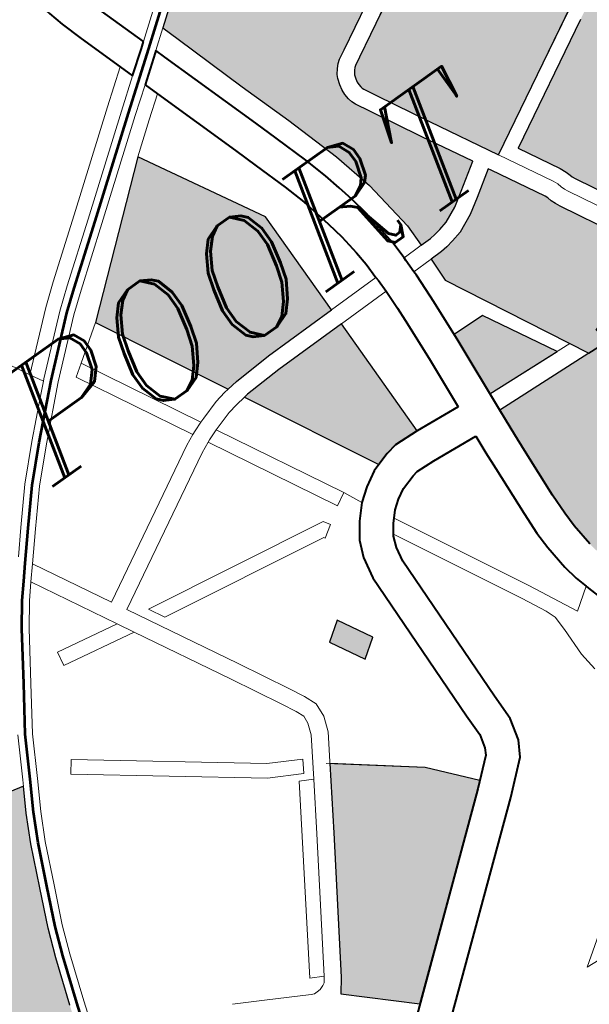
# Model space of a CAD drawing. Header units: metres. Extents: x 148316 to 148653, y 486436 to 486744.
# Tile 57 of 110: x 148543.84 to 148546.18, y 486708.91 to 486712.96. Entities that reach past the tile are written whole.
import ezdxf

# ---------------------------------------------------------------- set-up
doc = ezdxf.new("R2010")
doc.units = ezdxf.units.M
doc.header["$MEASUREMENT"] = 0
for name, color, linetype, lineweight in [('WVB-pen-brm-dik 018', 6, 'Continuous', 13), ('WVB-pen-brm-dik 050', 6, 'Continuous', 53), ('WVB-pen-dik 035', 1, 'Continuous', 40), ('WVB-raster-20%', 254, 'Continuous', 30), ('WVB-raster-60%', 253, 'Continuous', 30), ('WVB-tekst-dik 035', 1, 'Continuous', 40)]:
    doc.layers.add(name, color=color, linetype=linetype, lineweight=lineweight)
doc.styles.add('1 200   cursief   0.18', font='ITALICS.shx', dxfattribs={"height": 0.36})

# ---------------------------------------------------------------- blocks, each defined once
blk = doc.blocks.new('INZET')
at = {"layer": 'WVB-raster-20%', "extrusion": (0, 0, -1)}
for points in [[(0.123881, -0.090871), (0.123644, -0.090868), (0.123525, -0.090853), (0.123384, -0.090827), (0.123189, -0.090779), (0.122863, -0.090633), (0.12257, -0.090442), (0.122019, -0.090078), (0.122578, -0.08906), (0.123147, -0.088011), (0.1233, -0.087723), (0.123333, -0.087642), (0.123356, -0.087551), (0.123364, -0.087435), (0.123358, -0.087334), (0.123336, -0.087212), (0.123293, -0.087086), (0.123254, -0.087011), (0.123182, -0.086914), (0.123107, -0.086836), (0.123031, -0.086779), (0.122846, -0.086679), (0.121478, -0.085926), (0.12054, -0.085413), (0.119793, -0.085), (0.120095, -0.084355), (0.120217, -0.083981), (0.120268, -0.083831), (0.12074, -0.083203), (0.120803, -0.08298), (0.120787, -0.082601), (0.120704, -0.082367), (0.120538, -0.081994), (0.120401, -0.081632), (0.120483, -0.081367), (0.120859, -0.080854), (0.121009, -0.080655), (0.123171, -0.082285), (0.125618, -0.084153), (0.125499, -0.084525), (0.124994, -0.086079), (0.124612, -0.087203), (0.124247, -0.088377), (0.124036, -0.089256), (0.123881, -0.090379)], [(0.119798, -0.09289), (0.117177, -0.091454), (0.112537, -0.088929), (0.112563, -0.088883), (0.112637, -0.088739), (0.112689, -0.088616), (0.112745, -0.088451), (0.112809, -0.088251), (0.112836, -0.088109), (0.112868, -0.087923), (0.112873, -0.087799), (0.112882, -0.087623), (0.112875, -0.087424), (0.112861, -0.087199), (0.112827, -0.087001), (0.11281, -0.08691), (0.112776, -0.086766), (0.112742, -0.086659), (0.112689, -0.086478), (0.112596, -0.086203), (0.112166, -0.084888), (0.112116, -0.084751), (0.112075, -0.084638), (0.111804, -0.083896), (0.111589, -0.083243), (0.111436, -0.082764), (0.111296, -0.082374), (0.111276, -0.082289), (0.111332, -0.082282), (0.111486, -0.082257), (0.111683, -0.082208), (0.112271, -0.082007), (0.112691, -0.081864), (0.112694, -0.081862), (0.114337, -0.086697), (0.118527, -0.08899), (0.121101, -0.090399), (0.12064, -0.091241), (0.120584, -0.091371), (0.120556, -0.091471), (0.120536, -0.091523), (0.120509, -0.091586), (0.119916, -0.092678)]]:
    blk.add_hatch(color=256, dxfattribs=at).paths.add_polyline_path(points)
at = {"layer": 'WVB-raster-20%'}
for points in [[(-0.121509, -0.090279), (-0.12227, -0.088892), (-0.122839, -0.087845), (-0.122983, -0.087576), (-0.122999, -0.087534), (-0.123009, -0.087496), (-0.123013, -0.087432), (-0.12301, -0.087375), (-0.122996, -0.087301), (-0.12297, -0.087224), (-0.122956, -0.087197), (-0.122914, -0.08714), (-0.122875, -0.0871), (-0.122842, -0.087075), (-0.122678, -0.086986), (-0.121309, -0.086233), (-0.120371, -0.08572), (-0.119621, -0.085305), (-0.118835, -0.086227), (-0.118479, -0.086835), (-0.118257, -0.087321), (-0.117831, -0.088267)], [(-0.129755, -0.097132), (-0.130147, -0.09642), (-0.129756, -0.096146), (-0.129364, -0.096858)]]:
    blk.add_hatch(color=256, dxfattribs=at).paths.add_polyline_path(points)
at = {"layer": 'WVB-raster-20%', "ltscale": 0.5}
for points in [[(-0.122871, -0.09427), (-0.124501, -0.094176), (-0.124403, -0.092912), (-0.124393, -0.092757), (-0.123691, -0.092775)], [(-0.139164, -0.100529), (-0.139645, -0.100498), (-0.139818, -0.100492), (-0.139698, -0.099992), (-0.140218, -0.099894), (-0.140477, -0.099906), (-0.140843, -0.099923), (-0.140809, -0.100222), (-0.141133, -0.100252), (-0.141211, -0.100263), (-0.141247, -0.099965), (-0.141552, -0.100008), (-0.141864, -0.100055), (-0.142177, -0.100107), (-0.142803, -0.100213), (-0.144317, -0.097436), (-0.146092, -0.094208), (-0.145877, -0.094339), (-0.145492, -0.094534), (-0.145213, -0.09463), (-0.144897, -0.094689), (-0.144565, -0.09472), (-0.144295, -0.094711), (-0.143999, -0.094649), (-0.143688, -0.094582), (-0.14351, -0.094567), (-0.143317, -0.094575), (-0.143125, -0.094599), (-0.142961, -0.094634), (-0.142813, -0.094683), (-0.142671, -0.094756), (-0.142484, -0.094866), (-0.142324, -0.094978), (-0.141674, -0.095535), (-0.14143, -0.095722), (-0.141237, -0.095851), (-0.141078, -0.095923), (-0.140919, -0.095976), (-0.140753, -0.096005), (-0.140584, -0.09601), (-0.140381, -0.096006), (-0.140236, -0.095996), (-0.140061, -0.095962), (-0.139872, -0.09589), (-0.139679, -0.095783), (-0.139421, -0.0956), (-0.13911, -0.095384), (-0.138926, -0.09529), (-0.138711, -0.095209), (-0.138511, -0.095144), (-0.1383, -0.095092), (-0.138015, -0.09506), (-0.137731, -0.095052), (-0.137497, -0.095072), (-0.136989, -0.095188), (-0.137267, -0.095672), (-0.137554, -0.096242), (-0.137927, -0.09708), (-0.138269, -0.097857), (-0.138492, -0.098443), (-0.138823, -0.099402), (-0.139074, -0.100179)]]:
    blk.add_hatch(color=256, dxfattribs=at).paths.add_polyline_path(points)
at = {"layer": 'WVB-raster-20%', "ltscale": 0.5, "extrusion": (0, 0, -1)}
blk.add_hatch(color=256, dxfattribs=at).paths.add_polyline_path([(0.132945, -0.103556), (0.129416, -0.100647), (0.129282, -0.10053), (0.130039, -0.099664), (0.13159, -0.09846), (0.132347, -0.099666), (0.133946, -0.102172), (0.134147, -0.102444)])
at = {"layer": 'WVB-raster-60%'}
for points in [[(-0.128828, -0.090979), (-0.130261, -0.088283), (-0.127573, -0.08601), (-0.12615, -0.088541), (-0.126155, -0.090883), (-0.12776, -0.090902), (-0.1286, -0.090947)], [(-0.127203, -0.094037), (-0.128653, -0.091308), (-0.128566, -0.091296), (-0.127749, -0.091252), (-0.126155, -0.091233), (-0.126161, -0.093932), (-0.126692, -0.093907), (-0.126936, -0.09395)]]:
    blk.add_hatch(color=256, dxfattribs=at).paths.add_polyline_path(points)
at = {"layer": 'WVB-raster-60%', "ltscale": 0.5, "extrusion": (0, 0, -1)}
blk.add_hatch(color=256, dxfattribs=at).paths.add_polyline_path([(0.122486, -0.100404), (0.12159, -0.099864), (0.119378, -0.098525), (0.116693, -0.096928), (0.114935, -0.095906), (0.113636, -0.095155), (0.111993, -0.094198), (0.111888, -0.093906), (0.111805, -0.093718), (0.111693, -0.093564), (0.111597, -0.093477), (0.111501, -0.093412), (0.110411, -0.092801), (0.110411, -0.0928), (0.110511, -0.092623), (0.111091, -0.091562), (0.111139, -0.091474), (0.111211, -0.091342), (0.111768, -0.090313), (0.111825, -0.09021), (0.112221, -0.089497), (0.11676, -0.091968), (0.120722, -0.094137), (0.121543, -0.094595), (0.12184, -0.094705), (0.122361, -0.094679), (0.124532, -0.09457), (0.124549, -0.094792), (0.124578, -0.095161), (0.124598, -0.095535), (0.124659, -0.09662), (0.124675, -0.097068), (0.124664, -0.097394), (0.12462, -0.097877), (0.124573, -0.098135), (0.124509, -0.09837), (0.124394, -0.098747), (0.124082, -0.099222), (0.123815, -0.099538), (0.123373, -0.099941), (0.122851, -0.100274)])
at = {"layer": 'WVB-raster-60%', "extrusion": (0, 0, -1)}
blk.add_hatch(color=256, dxfattribs=at).paths.add_polyline_path([(0.12184, -0.094705), (0.121962, -0.094377), (0.121689, -0.094276), (0.120891, -0.09383), (0.120222, -0.093464), (0.120485, -0.092991), (0.121092, -0.091873), (0.121138, -0.091771), (0.121175, -0.091673), (0.121198, -0.091588), (0.121225, -0.091527), (0.121816, -0.090448), (0.12185, -0.090386), (0.122378, -0.090734), (0.122695, -0.090941), (0.123075, -0.091111), (0.12331, -0.091169), (0.123471, -0.091199), (0.12362, -0.091217), (0.123884, -0.091221), (0.123897, -0.091742), (0.122361, -0.094679)])
at = {"layer": 'WVB-pen-brm-dik 018'}
for p, q in [((-0.136292, -0.080479), (-0.131978, -0.088373)), ((-0.131978, -0.088373), (-0.136292, -0.080479)), ((-0.126107, -0.084149), (-0.123353, -0.082046)), ((-0.12726, -0.082886), (-0.127344, -0.082558)), ((-0.127111, -0.083356), (-0.12726, -0.082886)), ((-0.126445, -0.083139), (-0.126107, -0.084149)), ((-0.126797, -0.084293), (-0.127111, -0.083356)), ((-0.125618, -0.084153), (-0.126006, -0.084449)), ((-0.125499, -0.084525), (-0.125618, -0.084153)), ((-0.127486, -0.08481), (-0.126797, -0.084293)), ((-0.126797, -0.084293), (-0.127486, -0.08481)), ((-0.126696, -0.084593), (-0.126797, -0.084293)), ((-0.126006, -0.084449), (-0.125933, -0.084667)), ((-0.124994, -0.086079), (-0.125499, -0.084525)), ((-0.127305, -0.085049), (-0.126696, -0.084593)), ((-0.125933, -0.084667), (-0.1252, -0.086853)), ((-0.129332, -0.086223), (-0.127486, -0.08481)), ((-0.127486, -0.08481), (-0.129332, -0.086223)), ((-0.126596, -0.084892), (-0.127124, -0.085288)), ((-0.126495, -0.085192), (-0.126596, -0.084892)), ((-0.129151, -0.086462), (-0.127305, -0.085049)), ((-0.127124, -0.085288), (-0.128969, -0.0867)), ((-0.126495, -0.085192), (-0.126942, -0.085527)), ((-0.126942, -0.085527), (-0.126495, -0.085192)), ((-0.125864, -0.087073), (-0.126495, -0.085192)), ((-0.126942, -0.085527), (-0.127573, -0.08601)), ((-0.127573, -0.08601), (-0.126942, -0.085527)), ((-0.121478, -0.085926), (-0.122846, -0.086679)), ((-0.130261, -0.088283), (-0.127573, -0.08601)), ((-0.127573, -0.08601), (-0.12615, -0.088541)), ((-0.124612, -0.087203), (-0.124994, -0.086079)), ((-0.130482, -0.087093), (-0.129332, -0.086223)), ((-0.129332, -0.086223), (-0.130482, -0.087093)), ((-0.122678, -0.086986), (-0.121309, -0.086233)), ((-0.130298, -0.08733), (-0.129151, -0.086462)), ((-0.128969, -0.0867), (-0.130114, -0.087568)), ((-0.123031, -0.086779), (-0.123107, -0.086836)), ((-0.122846, -0.086679), (-0.123031, -0.086779)), ((-0.1252, -0.086853), (-0.125036, -0.087352)), ((-0.123254, -0.087011), (-0.123293, -0.087086)), ((-0.123182, -0.086914), (-0.123254, -0.087011)), ((-0.123107, -0.086836), (-0.123182, -0.086914)), ((-0.122842, -0.087075), (-0.122678, -0.086986)), ((-0.130912, -0.087434), (-0.130482, -0.087093)), ((-0.130482, -0.087093), (-0.130912, -0.087434)), ((-0.125701, -0.08757), (-0.125864, -0.087073)), ((-0.124247, -0.088377), (-0.124612, -0.087203)), ((-0.123336, -0.087212), (-0.123358, -0.087334)), ((-0.123293, -0.087086), (-0.123336, -0.087212)), ((-0.12297, -0.087224), (-0.122956, -0.087197)), ((-0.122956, -0.087197), (-0.122914, -0.08714)), ((-0.122914, -0.08714), (-0.122875, -0.0871)), ((-0.122875, -0.0871), (-0.122842, -0.087075)), ((-0.13072, -0.087664), (-0.130298, -0.08733)), ((-0.125036, -0.087352), (-0.124801, -0.088067)), ((-0.123358, -0.087334), (-0.123364, -0.087435)), ((-0.123013, -0.087432), (-0.12301, -0.087375)), ((-0.12301, -0.087375), (-0.122996, -0.087301)), ((-0.122996, -0.087301), (-0.12297, -0.087224)), ((-0.131978, -0.088373), (-0.130912, -0.087434)), ((-0.130912, -0.087434), (-0.131978, -0.088373)), ((-0.130114, -0.087568), (-0.130527, -0.087895)), ((-0.125471, -0.088273), (-0.125701, -0.08757)), ((-0.123364, -0.087435), (-0.123356, -0.087551)), ((-0.123356, -0.087551), (-0.123333, -0.087642)), ((-0.123009, -0.087496), (-0.123013, -0.087432)), ((-0.122999, -0.087534), (-0.123009, -0.087496)), ((-0.122983, -0.087576), (-0.122999, -0.087534)), ((-0.122839, -0.087845), (-0.122983, -0.087576)), ((-0.131795, -0.088611), (-0.13072, -0.087664)), ((-0.123333, -0.087642), (-0.1233, -0.087723)), ((-0.1233, -0.087723), (-0.123147, -0.088011)), ((-0.130527, -0.087895), (-0.131592, -0.088832)), ((-0.123147, -0.088011), (-0.122578, -0.08906)), ((-0.12227, -0.088892), (-0.122839, -0.087845)), ((-0.124801, -0.088067), (-0.124657, -0.088568)), ((-0.131828, -0.088643), (-0.131978, -0.088373)), ((-0.131978, -0.088373), (-0.131828, -0.088643)), ((-0.130261, -0.088283), (-0.130985, -0.088789)), ((-0.130985, -0.088789), (-0.130261, -0.088283)), ((-0.128828, -0.090979), (-0.130261, -0.088283)), ((-0.125335, -0.088744), (-0.125471, -0.088273)), ((-0.124036, -0.089256), (-0.124247, -0.088377)), ((-0.117831, -0.088267), (-0.121509, -0.090279)), ((-0.131828, -0.088643), (-0.131795, -0.088611)), ((-0.12615, -0.088541), (-0.126155, -0.090883)), ((-0.124657, -0.088568), (-0.124573, -0.088928)), ((-0.131592, -0.088832), (-0.132527, -0.089728)), ((-0.132054, -0.088859), (-0.131828, -0.088643)), ((-0.131233, -0.088962), (-0.130985, -0.088789)), ((-0.130985, -0.088789), (-0.131233, -0.088962)), ((-0.130985, -0.088789), (-0.129681, -0.091206)), ((-0.129681, -0.091206), (-0.130985, -0.088789)), ((-0.125256, -0.089085), (-0.125335, -0.088744)), ((-0.132738, -0.089514), (-0.132054, -0.088859)), ((-0.129962, -0.091318), (-0.131233, -0.088962)), ((-0.131233, -0.088962), (-0.129962, -0.091318)), ((-0.124573, -0.088928), (-0.124496, -0.08927)), ((-0.121509, -0.090279), (-0.12227, -0.088892)), ((-0.121101, -0.090399), (-0.118527, -0.08899)), ((-0.125182, -0.08941), (-0.125256, -0.089085)), ((-0.122578, -0.08906), (-0.122019, -0.090078)), ((-0.125115, -0.089783), (-0.125182, -0.08941)), ((-0.124496, -0.08927), (-0.124423, -0.089677)), ((-0.123881, -0.090379), (-0.124036, -0.089256)), ((-0.133367, -0.090148), (-0.132738, -0.089514)), ((-0.132527, -0.089728), (-0.133146, -0.090352)), ((-0.125059, -0.090228), (-0.125115, -0.089783)), ((-0.124423, -0.089677), (-0.124363, -0.090153)), ((-0.13395, -0.090825), (-0.133367, -0.090148)), ((-0.125032, -0.090533), (-0.125059, -0.090228)), ((-0.124363, -0.090153), (-0.124332, -0.090492)), ((-0.122019, -0.090078), (-0.12257, -0.090442)), ((-0.133146, -0.090352), (-0.133722, -0.09102)), ((-0.123881, -0.090871), (-0.123881, -0.090379)), ((-0.12257, -0.090442), (-0.122863, -0.090633)), ((-0.122378, -0.090734), (-0.12185, -0.090386)), ((-0.12185, -0.090386), (-0.121816, -0.090448)), ((-0.121816, -0.090448), (-0.121225, -0.091527)), ((-0.121509, -0.090279), (-0.12091, -0.091373)), ((-0.12091, -0.091373), (-0.121509, -0.090279)), ((-0.121509, -0.090279), (-0.121509, -0.090279)), ((-0.12064, -0.091241), (-0.121101, -0.090399)), ((-0.125023, -0.090869), (-0.125032, -0.090533)), ((-0.124332, -0.090492), (-0.124322, -0.090878)), ((-0.122863, -0.090633), (-0.123189, -0.090779)), ((-0.134342, -0.091288), (-0.13395, -0.090825)), ((-0.123525, -0.090853), (-0.123644, -0.090868)), ((-0.123384, -0.090827), (-0.123525, -0.090853)), ((-0.123189, -0.090779), (-0.123384, -0.090827)), ((-0.122695, -0.090941), (-0.122378, -0.090734)), ((-0.133722, -0.09102), (-0.134188, -0.09157)), ((-0.129585, -0.09117), (-0.129179, -0.091041)), ((-0.129179, -0.091041), (-0.129585, -0.09117)), ((-0.129179, -0.091041), (-0.128933, -0.090994)), ((-0.128933, -0.090994), (-0.129179, -0.091041)), ((-0.128933, -0.090994), (-0.128828, -0.090979)), ((-0.128828, -0.090979), (-0.128933, -0.090994)), ((-0.1286, -0.090947), (-0.128828, -0.090979)), ((-0.12776, -0.090902), (-0.1286, -0.090947)), ((-0.126155, -0.090883), (-0.12776, -0.090902)), ((-0.126155, -0.090883), (-0.125023, -0.090869)), ((-0.125023, -0.090869), (-0.126155, -0.090883)), ((-0.12502, -0.090952), (-0.125023, -0.090869)), ((-0.125018, -0.091219), (-0.12502, -0.090952)), ((-0.124322, -0.090878), (-0.123916, -0.090872)), ((-0.123916, -0.090872), (-0.124322, -0.090878)), ((-0.124322, -0.090878), (-0.12432, -0.090943)), ((-0.12432, -0.090943), (-0.12432, -0.091228)), ((-0.123916, -0.090872), (-0.123881, -0.090871)), ((-0.123881, -0.090871), (-0.123916, -0.090872)), ((-0.123644, -0.090868), (-0.123881, -0.090871)), ((-0.123075, -0.091111), (-0.122695, -0.090941)), ((-0.129881, -0.091281), (-0.129681, -0.091206)), ((-0.129681, -0.091206), (-0.129881, -0.091281)), ((-0.129681, -0.091206), (-0.129585, -0.09117)), ((-0.129585, -0.09117), (-0.129681, -0.091206)), ((-0.128566, -0.091296), (-0.127749, -0.091252)), ((-0.127749, -0.091252), (-0.126155, -0.091233)), ((-0.126155, -0.091233), (-0.126161, -0.093932)), ((-0.125018, -0.091219), (-0.126155, -0.091233)), ((-0.126155, -0.091233), (-0.125018, -0.091219)), ((-0.125032, -0.091642), (-0.125018, -0.091219)), ((-0.12391, -0.091222), (-0.12432, -0.091228)), ((-0.12432, -0.091228), (-0.12391, -0.091222)), ((-0.12432, -0.091228), (-0.12432, -0.091315)), ((-0.123884, -0.091221), (-0.12391, -0.091222)), ((-0.12391, -0.091222), (-0.123884, -0.091221)), ((-0.123897, -0.091742), (-0.123884, -0.091221)), ((-0.123884, -0.091221), (-0.12362, -0.091217)), ((-0.12362, -0.091217), (-0.123471, -0.091199)), ((-0.123471, -0.091199), (-0.12331, -0.091169)), ((-0.12331, -0.091169), (-0.123075, -0.091111)), ((-0.120584, -0.091371), (-0.12064, -0.091241)), ((-0.133323, -0.093154), (-0.130194, -0.091424)), ((-0.130194, -0.091424), (-0.133323, -0.093154)), ((-0.130194, -0.091424), (-0.129962, -0.091318)), ((-0.129962, -0.091318), (-0.130194, -0.091424)), ((-0.129962, -0.091318), (-0.129881, -0.091281)), ((-0.129881, -0.091281), (-0.129962, -0.091318)), ((-0.129092, -0.091381), (-0.129514, -0.091517)), ((-0.129514, -0.091517), (-0.129092, -0.091381)), ((-0.128875, -0.091339), (-0.129092, -0.091381)), ((-0.129092, -0.091381), (-0.128875, -0.091339)), ((-0.128653, -0.091308), (-0.128875, -0.091339)), ((-0.128875, -0.091339), (-0.128653, -0.091308)), ((-0.128653, -0.091308), (-0.128566, -0.091296)), ((-0.127203, -0.094037), (-0.128653, -0.091308)), ((-0.12432, -0.091315), (-0.124332, -0.091667)), ((-0.12091, -0.091373), (-0.120867, -0.091471)), ((-0.120867, -0.091471), (-0.12091, -0.091373)), ((-0.120556, -0.091471), (-0.120584, -0.091371)), ((-0.134188, -0.09157), (-0.134431, -0.091856)), ((-0.134188, -0.09157), (-0.133323, -0.093154)), ((-0.133323, -0.093154), (-0.134188, -0.09157)), ((-0.130026, -0.091731), (-0.129795, -0.091627)), ((-0.129795, -0.091627), (-0.130026, -0.091731)), ((-0.129744, -0.091604), (-0.129795, -0.091627)), ((-0.129795, -0.091627), (-0.129744, -0.091604)), ((-0.129795, -0.091627), (-0.128391, -0.094231)), ((-0.128391, -0.094231), (-0.129795, -0.091627)), ((-0.129514, -0.091517), (-0.129744, -0.091604)), ((-0.129744, -0.091604), (-0.129514, -0.091517)), ((-0.129514, -0.091517), (-0.128127, -0.094089)), ((-0.128127, -0.094089), (-0.129514, -0.091517)), ((-0.125043, -0.091931), (-0.125032, -0.091642)), ((-0.121225, -0.091527), (-0.121198, -0.091588)), ((-0.121198, -0.091588), (-0.121175, -0.091673)), ((-0.120867, -0.091471), (-0.120842, -0.091564)), ((-0.120842, -0.091564), (-0.120867, -0.091471)), ((-0.120842, -0.091564), (-0.120814, -0.091637)), ((-0.120814, -0.091637), (-0.120842, -0.091564)), ((-0.120814, -0.091637), (-0.120778, -0.091718)), ((-0.120778, -0.091718), (-0.120814, -0.091637)), ((-0.120536, -0.091523), (-0.120556, -0.091471)), ((-0.120509, -0.091586), (-0.120536, -0.091523)), ((-0.119916, -0.092678), (-0.120509, -0.091586)), ((-0.134431, -0.091856), (-0.134684, -0.092155)), ((-0.134431, -0.091856), (-0.133485, -0.093588)), ((-0.133485, -0.093588), (-0.134431, -0.091856)), ((-0.133155, -0.093461), (-0.130026, -0.091731)), ((-0.130026, -0.091731), (-0.133155, -0.093461)), ((-0.124332, -0.091667), (-0.124344, -0.091966)), ((-0.122361, -0.094679), (-0.123897, -0.091742)), ((-0.121175, -0.091673), (-0.121138, -0.091771)), ((-0.121138, -0.091771), (-0.121092, -0.091873)), ((-0.120778, -0.091718), (-0.120178, -0.092823)), ((-0.120178, -0.092823), (-0.120778, -0.091718)), ((-0.125101, -0.092863), (-0.125043, -0.091931)), ((-0.124344, -0.091966), (-0.124403, -0.092912)), ((-0.121092, -0.091873), (-0.120485, -0.092991)), ((-0.134684, -0.092155), (-0.135014, -0.092616)), ((-0.135014, -0.092616), (-0.135639, -0.093554)), ((-0.125191, -0.094016), (-0.125101, -0.092863)), ((-0.124403, -0.092912), (-0.124532, -0.09457)), ((-0.134826, -0.09335), (-0.134879, -0.093646)), ((-0.134879, -0.093646), (-0.134826, -0.09335)), ((-0.133485, -0.093588), (-0.134826, -0.09335)), ((-0.134826, -0.09335), (-0.133485, -0.093588)), ((-0.131936, -0.095692), (-0.133155, -0.093461)), ((-0.135639, -0.093554), (-0.136214, -0.094416)), ((-0.134879, -0.093646), (-0.1333, -0.093925)), ((-0.1333, -0.093925), (-0.134879, -0.093646)), ((-0.1333, -0.093925), (-0.133485, -0.093588)), ((-0.133485, -0.093588), (-0.1333, -0.093925)), ((-0.13279, -0.093712), (-0.12882, -0.094328)), ((-0.132609, -0.094044), (-0.13279, -0.093712)), ((-0.12882, -0.094328), (-0.13279, -0.093712)), ((-0.13279, -0.093712), (-0.132609, -0.094044)), ((-0.1333, -0.093925), (-0.132244, -0.09586)), ((-0.132244, -0.09586), (-0.1333, -0.093925)), ((-0.128996, -0.094604), (-0.132609, -0.094044)), ((-0.132609, -0.094044), (-0.128996, -0.094604)), ((-0.128391, -0.094231), (-0.128127, -0.094089)), ((-0.128127, -0.094089), (-0.128391, -0.094231)), ((-0.128127, -0.094089), (-0.127944, -0.09447)), ((-0.127944, -0.09447), (-0.128127, -0.094089)), ((-0.127675, -0.094265), (-0.127356, -0.094086)), ((-0.127356, -0.094086), (-0.127203, -0.094037)), ((-0.126161, -0.093932), (-0.125191, -0.094016)), ((-0.136925, -0.095076), (-0.13647, -0.09426)), ((-0.127944, -0.09447), (-0.127675, -0.094265)), ((-0.136214, -0.094416), (-0.136663, -0.095224)), ((-0.128729, -0.094464), (-0.128979, -0.09463)), ((-0.128979, -0.09463), (-0.128729, -0.094464)), ((-0.12882, -0.094328), (-0.128729, -0.094464)), ((-0.128729, -0.094464), (-0.12882, -0.094328)), ((-0.128204, -0.094754), (-0.127944, -0.09447)), ((-0.128979, -0.09463), (-0.128996, -0.094604)), ((-0.128996, -0.094604), (-0.128979, -0.09463)), ((-0.126767, -0.094631), (-0.127074, -0.094731)), ((-0.126647, -0.09461), (-0.126767, -0.094631)), ((-0.126244, -0.094629), (-0.126647, -0.09461)), ((-0.125245, -0.094714), (-0.126244, -0.094629)), ((-0.124532, -0.09457), (-0.122361, -0.094679)), ((-0.128433, -0.095073), (-0.128301, -0.094889)), ((-0.128301, -0.094889), (-0.128204, -0.094754)), ((-0.12729, -0.094851), (-0.12747, -0.094988)), ((-0.127074, -0.094731), (-0.12729, -0.094851)), ((-0.125276, -0.095114), (-0.125245, -0.094714)), ((-0.137267, -0.095672), (-0.136925, -0.095076)), ((-0.128569, -0.095411), (-0.128433, -0.095073)), ((-0.12747, -0.094988), (-0.127588, -0.095118)), ((-0.136663, -0.095224), (-0.137002, -0.095815)), ((-0.136051, -0.095548), (-0.135872, -0.095307)), ((-0.135872, -0.095307), (-0.136051, -0.095548)), ((-0.135872, -0.095307), (-0.132644, -0.097706)), ((-0.132644, -0.097706), (-0.135872, -0.095307)), ((-0.127659, -0.095196), (-0.12779, -0.095378)), ((-0.127588, -0.095118), (-0.127659, -0.095196)), ((-0.126136, -0.097853), (-0.127588, -0.095118)), ((-0.127588, -0.095118), (-0.126136, -0.097853)), ((-0.125297, -0.095496), (-0.125276, -0.095114)), ((-0.128654, -0.095864), (-0.128569, -0.095411)), ((-0.127815, -0.095412), (-0.127898, -0.095634)), ((-0.12779, -0.095378), (-0.127815, -0.095412)), ((-0.12779, -0.095378), (-0.126403, -0.097991)), ((-0.126403, -0.097991), (-0.12779, -0.095378)), ((-0.125358, -0.096588), (-0.125297, -0.095496)), ((-0.137554, -0.096242), (-0.137267, -0.095672)), ((-0.132806, -0.097959), (-0.136051, -0.095548)), ((-0.136051, -0.095548), (-0.132806, -0.097959)), ((-0.131376, -0.096726), (-0.131936, -0.095692)), ((-0.127898, -0.095634), (-0.127956, -0.095937)), ((-0.137002, -0.095815), (-0.137283, -0.09637)), ((-0.132244, -0.09586), (-0.131685, -0.09689)), ((-0.131685, -0.09689), (-0.132244, -0.09586)), ((-0.128729, -0.099288), (-0.128654, -0.095864)), ((-0.127956, -0.095937), (-0.128029, -0.099296)), ((-0.137927, -0.09708), (-0.137554, -0.096242)), ((-0.130147, -0.09642), (-0.129756, -0.096146)), ((-0.129756, -0.096146), (-0.129364, -0.096858)), ((-0.137283, -0.09637), (-0.137652, -0.097202)), ((-0.129755, -0.097132), (-0.130147, -0.09642)), ((-0.125375, -0.097067), (-0.125358, -0.096588)), ((-0.131685, -0.09689), (-0.131531, -0.097184)), ((-0.131531, -0.097184), (-0.131685, -0.09689)), ((-0.131213, -0.097037), (-0.131376, -0.096726)), ((-0.129364, -0.096858), (-0.129755, -0.097132)), ((-0.138269, -0.097857), (-0.137927, -0.09708)), ((-0.131108, -0.097298), (-0.131213, -0.097037)), ((-0.125363, -0.097437), (-0.125375, -0.097067)), ((-0.137652, -0.097202), (-0.137992, -0.097971)), ((-0.131531, -0.097184), (-0.131463, -0.097355)), ((-0.131463, -0.097355), (-0.131531, -0.097184)), ((-0.131127, -0.097593), (-0.131108, -0.097298)), ((-0.131473, -0.09752), (-0.131558, -0.097753)), ((-0.131558, -0.097753), (-0.131473, -0.09752)), ((-0.131463, -0.097355), (-0.131473, -0.09752)), ((-0.131473, -0.09752), (-0.131463, -0.097355)), ((-0.125315, -0.097972), (-0.125363, -0.097437)), ((-0.132644, -0.097706), (-0.131988, -0.098061)), ((-0.131988, -0.098061), (-0.132644, -0.097706)), ((-0.131243, -0.097908), (-0.131127, -0.097593)), ((-0.138492, -0.098443), (-0.138269, -0.097857)), ((-0.132347, -0.099666), (-0.131243, -0.097908)), ((-0.131558, -0.097753), (-0.132045, -0.098528)), ((-0.132045, -0.098528), (-0.131558, -0.097753)), ((-0.125624, -0.098858), (-0.126136, -0.097853)), ((-0.126136, -0.097853), (-0.125624, -0.098858)), ((-0.137992, -0.097971), (-0.13821, -0.098545)), ((-0.132148, -0.098316), (-0.132806, -0.097959)), ((-0.132806, -0.097959), (-0.132148, -0.098316)), ((-0.131988, -0.098061), (-0.132148, -0.098316)), ((-0.132148, -0.098316), (-0.131988, -0.098061)), ((-0.126403, -0.097991), (-0.126151, -0.098485)), ((-0.126151, -0.098485), (-0.126403, -0.097991)), ((-0.125257, -0.09829), (-0.125315, -0.097972)), ((-0.125186, -0.098546), (-0.125257, -0.09829)), ((-0.138823, -0.099402), (-0.138492, -0.098443)), ((-0.13821, -0.098545), (-0.138538, -0.099497)), ((-0.132317, -0.098388), (-0.13448, -0.101812)), ((-0.13448, -0.101812), (-0.132317, -0.098388)), ((-0.132643, -0.099479), (-0.132045, -0.098528)), ((-0.132045, -0.098528), (-0.132643, -0.099479)), ((-0.132045, -0.098528), (-0.132317, -0.098388)), ((-0.132317, -0.098388), (-0.132045, -0.098528)), ((-0.126151, -0.098485), (-0.126072, -0.098695)), ((-0.126072, -0.098695), (-0.126151, -0.098485)), ((-0.126072, -0.098695), (-0.126059, -0.09901)), ((-0.126059, -0.09901), (-0.126072, -0.098695)), ((-0.125186, -0.098546), (-0.125624, -0.098858)), ((-0.125624, -0.098858), (-0.125186, -0.098546)), ((-0.125181, -0.098564), (-0.125186, -0.098546)), ((-0.125052, -0.09899), (-0.125181, -0.098564)), ((-0.126059, -0.09901), (-0.126072, -0.099627)), ((-0.126072, -0.099627), (-0.126059, -0.09901)), ((-0.128729, -0.099762), (-0.128729, -0.099288)), ((-0.128029, -0.099296), (-0.128029, -0.099854)), ((-0.138538, -0.099497), (-0.138786, -0.100262)), ((-0.134216, -0.101949), (-0.132643, -0.099479)), ((-0.132643, -0.099479), (-0.134216, -0.101949)), ((-0.133946, -0.102172), (-0.132347, -0.099666)), ((-0.126072, -0.099627), (-0.12602, -0.100033)), ((-0.12602, -0.100033), (-0.126072, -0.099627)), ((-0.128804, -0.100045), (-0.128729, -0.099762)), ((-0.128029, -0.099854), (-0.12815, -0.100309)), ((-0.128876, -0.100175), (-0.128804, -0.100045)), ((-0.129416, -0.100647), (-0.128876, -0.100175)), ((-0.12815, -0.100309), (-0.128323, -0.100621)), ((-0.135137, -0.105362), (-0.129416, -0.100647)), ((-0.128323, -0.100621), (-0.128963, -0.101181)), ((-0.135503, -0.101646), (-0.136091, -0.101329)), ((-0.136091, -0.101329), (-0.135503, -0.101646)), ((-0.128963, -0.101181), (-0.134692, -0.105902)), ((-0.134655, -0.102105), (-0.135503, -0.101646)), ((-0.135503, -0.101646), (-0.134655, -0.102105)), ((-0.13448, -0.101812), (-0.134216, -0.101949)), ((-0.134216, -0.101949), (-0.13448, -0.101812)), ((-0.134216, -0.101949), (-0.1343, -0.102062)), ((-0.1343, -0.102062), (-0.134216, -0.101949)), ((-0.134589, -0.102133), (-0.134655, -0.102105)), ((-0.134655, -0.102105), (-0.134589, -0.102133)), ((-0.134524, -0.102133), (-0.134589, -0.102133)), ((-0.134589, -0.102133), (-0.134524, -0.102133)), ((-0.134445, -0.102126), (-0.134524, -0.102133)), ((-0.134524, -0.102133), (-0.134445, -0.102126)), ((-0.134352, -0.102095), (-0.134445, -0.102126)), ((-0.134445, -0.102126), (-0.134352, -0.102095)), ((-0.1343, -0.102062), (-0.134352, -0.102095)), ((-0.134352, -0.102095), (-0.1343, -0.102062)), ((-0.134147, -0.102444), (-0.133946, -0.102172)), ((-0.129703, -0.104934), (-0.129034, -0.104468)), ((-0.129034, -0.104468), (-0.129703, -0.104934)), ((-0.128943, -0.10499), (-0.129703, -0.104934)), ((-0.129703, -0.104934), (-0.128943, -0.10499))]:
    blk.add_line(p, q, dxfattribs=at)
at = {"layer": 'WVB-pen-brm-dik 018', "ltscale": 0.5}
for p, q in [((-0.124393, -0.092757), (-0.123691, -0.092775)), ((-0.123691, -0.092775), (-0.122871, -0.09427)), ((-0.122566, -0.094288), (-0.124501, -0.094176)), ((-0.137497, -0.095072), (-0.136989, -0.095188)), ((-0.131649, -0.098414), (-0.130039, -0.099664)), ((-0.130039, -0.099664), (-0.129282, -0.10053)), ((-0.134147, -0.102444), (-0.132945, -0.103556))]:
    blk.add_line(p, q, dxfattribs=at)
at = {"layer": 'WVB-pen-brm-dik 050'}
for p, q in [((-0.126686, -0.084772), (-0.126097, -0.08433)), ((-0.134545, -0.091759), (-0.134302, -0.091473))]:
    blk.add_line(p, q, dxfattribs=at)
at = {"layer": 'WVB-pen-brm-dik 050', "flags": 128}
for points in [[(-0.125709, -0.084034), (-0.123262, -0.082166), (-0.121099, -0.080536)], [(-0.126097, -0.08433), (-0.125709, -0.084034)], [(-0.134302, -0.091473), (-0.133836, -0.090922), (-0.133256, -0.09025), (-0.132633, -0.089621), (-0.131694, -0.088722), (-0.130623, -0.087779), (-0.130206, -0.087449), (-0.12906, -0.086581), (-0.127214, -0.085169), (-0.126686, -0.084772)], [(-0.139004, -0.100511), (-0.13893, -0.10022), (-0.13868, -0.099449), (-0.138351, -0.098494), (-0.138131, -0.097914), (-0.137789, -0.097141), (-0.137419, -0.096306), (-0.137134, -0.095743), (-0.136794, -0.09515), (-0.136342, -0.094338), (-0.135764, -0.093471), (-0.135138, -0.092531), (-0.134803, -0.092063), (-0.134545, -0.091759)]]:
    blk.add_lwpolyline(points, dxfattribs=at)
at = {"layer": 'WVB-pen-dik 035'}
for p, q in [((-0.126042, -0.084477), (-0.126596, -0.084892)), ((-0.126006, -0.084449), (-0.126042, -0.084477)), ((-0.125933, -0.084667), (-0.126006, -0.084449)), ((-0.1252, -0.086853), (-0.125933, -0.084667)), ((-0.126596, -0.084892), (-0.126495, -0.085192)), ((-0.126495, -0.085192), (-0.125864, -0.087073)), ((-0.125036, -0.087352), (-0.1252, -0.086853)), ((-0.125864, -0.087073), (-0.125701, -0.08757)), ((-0.124801, -0.088067), (-0.125036, -0.087352)), ((-0.125701, -0.08757), (-0.125471, -0.088273)), ((-0.124657, -0.088568), (-0.124801, -0.088067)), ((-0.125471, -0.088273), (-0.125335, -0.088744)), ((-0.124573, -0.088928), (-0.124657, -0.088568)), ((-0.125335, -0.088744), (-0.125256, -0.089085)), ((-0.124496, -0.08927), (-0.124573, -0.088928)), ((-0.125256, -0.089085), (-0.125182, -0.08941)), ((-0.125182, -0.08941), (-0.125115, -0.089783)), ((-0.124423, -0.089677), (-0.124496, -0.08927)), ((-0.125115, -0.089783), (-0.125059, -0.090228)), ((-0.124363, -0.090153), (-0.124423, -0.089677)), ((-0.125059, -0.090228), (-0.125032, -0.090533)), ((-0.124332, -0.090492), (-0.124363, -0.090153)), ((-0.125032, -0.090533), (-0.125023, -0.090869)), ((-0.124322, -0.090878), (-0.124332, -0.090492)), ((-0.125023, -0.090869), (-0.12502, -0.090952)), ((-0.12502, -0.090952), (-0.125018, -0.091219)), ((-0.12432, -0.090943), (-0.124322, -0.090878)), ((-0.12432, -0.091228), (-0.12432, -0.090943)), ((-0.125018, -0.091219), (-0.125032, -0.091642)), ((-0.12432, -0.091315), (-0.12432, -0.091228)), ((-0.124332, -0.091667), (-0.12432, -0.091315)), ((-0.125032, -0.091642), (-0.125043, -0.091931)), ((-0.124344, -0.091966), (-0.124332, -0.091667)), ((-0.125043, -0.091931), (-0.125101, -0.092863)), ((-0.124403, -0.092912), (-0.124344, -0.091966)), ((-0.125101, -0.092863), (-0.125191, -0.094016)), ((-0.124532, -0.09457), (-0.124403, -0.092912)), ((-0.127356, -0.094086), (-0.127675, -0.094265)), ((-0.127203, -0.094037), (-0.127356, -0.094086)), ((-0.126936, -0.09395), (-0.127203, -0.094037)), ((-0.126692, -0.093907), (-0.126936, -0.09395)), ((-0.126161, -0.093932), (-0.126692, -0.093907)), ((-0.125191, -0.094016), (-0.126161, -0.093932)), ((-0.127675, -0.094265), (-0.127944, -0.09447)), ((-0.127944, -0.09447), (-0.128204, -0.094754)), ((-0.127074, -0.094731), (-0.126767, -0.094631)), ((-0.126767, -0.094631), (-0.126647, -0.09461)), ((-0.126647, -0.09461), (-0.126244, -0.094629)), ((-0.126244, -0.094629), (-0.125245, -0.094714)), ((-0.124549, -0.094792), (-0.124532, -0.09457)), ((-0.128301, -0.094889), (-0.128433, -0.095073)), ((-0.128204, -0.094754), (-0.128301, -0.094889)), ((-0.12747, -0.094988), (-0.12729, -0.094851)), ((-0.12729, -0.094851), (-0.127074, -0.094731)), ((-0.125245, -0.094714), (-0.125276, -0.095114)), ((-0.124578, -0.095161), (-0.124549, -0.094792)), ((-0.128433, -0.095073), (-0.128569, -0.095411)), ((-0.127588, -0.095118), (-0.12747, -0.094988)), ((-0.12779, -0.095378), (-0.127659, -0.095196)), ((-0.127659, -0.095196), (-0.127588, -0.095118)), ((-0.125276, -0.095114), (-0.125297, -0.095496)), ((-0.124598, -0.095535), (-0.124578, -0.095161)), ((-0.128569, -0.095411), (-0.128654, -0.095864)), ((-0.127898, -0.095634), (-0.127815, -0.095412)), ((-0.127815, -0.095412), (-0.12779, -0.095378)), ((-0.125297, -0.095496), (-0.125358, -0.096588)), ((-0.127956, -0.095937), (-0.127898, -0.095634)), ((-0.124659, -0.09662), (-0.124598, -0.095535)), ((-0.128654, -0.095864), (-0.128729, -0.099288)), ((-0.128029, -0.099296), (-0.127956, -0.095937)), ((-0.125358, -0.096588), (-0.125375, -0.097067)), ((-0.124675, -0.097068), (-0.124659, -0.09662)), ((-0.125375, -0.097067), (-0.125363, -0.097437)), ((-0.124664, -0.097394), (-0.124675, -0.097068)), ((-0.125363, -0.097437), (-0.125315, -0.097972)), ((-0.12462, -0.097877), (-0.124664, -0.097394)), ((-0.125315, -0.097972), (-0.125257, -0.09829)), ((-0.125257, -0.09829), (-0.125186, -0.098546)), ((-0.125186, -0.098546), (-0.125181, -0.098564)), ((-0.125181, -0.098564), (-0.125052, -0.09899)), ((-0.128729, -0.099288), (-0.128729, -0.099762)), ((-0.128029, -0.099854), (-0.128029, -0.099296)), ((-0.128729, -0.099762), (-0.128804, -0.100045)), ((-0.12815, -0.100309), (-0.128029, -0.099854)), ((-0.128804, -0.100045), (-0.128876, -0.100175)), ((-0.128876, -0.100175), (-0.129416, -0.100647)), ((-0.128323, -0.100621), (-0.12815, -0.100309)), ((-0.129416, -0.100647), (-0.137942, -0.107673)), ((-0.128963, -0.101181), (-0.128323, -0.100621)), ((-0.137386, -0.108122), (-0.128963, -0.101181))]:
    blk.add_line(p, q, dxfattribs=at)
at = {"layer": 'WVB-pen-dik 035', "flags": 128}
for points in [[(-0.126993, -0.073821), (-0.127013, -0.073952), (-0.127033, -0.074093), (-0.127111, -0.07464), (-0.127186, -0.075232), (-0.127336, -0.076451), (-0.127366, -0.076701), (-0.127381, -0.076823), (-0.127452, -0.077417), (-0.127547, -0.078291), (-0.127601, -0.078825), (-0.127634, -0.079196), (-0.127668, -0.079703), (-0.127668, -0.079986), (-0.127662, -0.080322), (-0.127654, -0.080602), (-0.127617, -0.081007), (-0.127592, -0.08124), (-0.127547, -0.081546), (-0.127477, -0.081958), (-0.127344, -0.082558), (-0.12726, -0.082886), (-0.127111, -0.083356), (-0.126797, -0.084293)], [(-0.126107, -0.084149), (-0.126445, -0.083139), (-0.126587, -0.082693), (-0.126663, -0.082395), (-0.12679, -0.081823), (-0.126856, -0.081436), (-0.126897, -0.081151), (-0.126921, -0.080937), (-0.126955, -0.08056), (-0.126962, -0.080305), (-0.126968, -0.079979), (-0.126968, -0.079726), (-0.126936, -0.079251), (-0.126904, -0.078891), (-0.126851, -0.078364), (-0.126756, -0.077497), (-0.126723, -0.077221)], [(-0.126224, -0.084238), (-0.126107, -0.084149)], [(-0.126797, -0.084293), (-0.126696, -0.084593)], [(-0.126696, -0.084593), (-0.126224, -0.084238)]]:
    blk.add_lwpolyline(points, dxfattribs=at)
at = {"layer": 'WVB-raster-20%', "flags": 128}
for points in [[(-0.123171, -0.082285), (-0.125618, -0.084153), (-0.125499, -0.084525), (-0.124994, -0.086079), (-0.124612, -0.087203), (-0.124247, -0.088377), (-0.124036, -0.089256), (-0.123881, -0.090379), (-0.123881, -0.090871), (-0.123644, -0.090868), (-0.123525, -0.090853), (-0.123384, -0.090827), (-0.123189, -0.090779), (-0.122863, -0.090633), (-0.12257, -0.090442), (-0.122019, -0.090078), (-0.122578, -0.08906), (-0.123147, -0.088011), (-0.1233, -0.087723), (-0.123333, -0.087642), (-0.123356, -0.087551), (-0.123364, -0.087435), (-0.123358, -0.087334), (-0.123336, -0.087212), (-0.123293, -0.087086), (-0.123254, -0.087011), (-0.123182, -0.086914), (-0.123107, -0.086836), (-0.123031, -0.086779), (-0.122846, -0.086679), (-0.121478, -0.085926)], [(-0.118527, -0.08899), (-0.121101, -0.090399), (-0.12064, -0.091241), (-0.120584, -0.091371), (-0.120556, -0.091471), (-0.120536, -0.091523), (-0.120509, -0.091586), (-0.119916, -0.092678), (-0.119798, -0.09289), (-0.117177, -0.091454), (-0.112537, -0.088929)]]:
    blk.add_lwpolyline(points, dxfattribs=at)
for points in [[(-0.117831, -0.088267), (-0.118257, -0.087321), (-0.118479, -0.086835), (-0.118835, -0.086227), (-0.119621, -0.085305), (-0.120371, -0.08572), (-0.121309, -0.086233), (-0.122678, -0.086986), (-0.122842, -0.087075), (-0.122875, -0.0871), (-0.122914, -0.08714), (-0.122956, -0.087197), (-0.12297, -0.087224), (-0.122996, -0.087301), (-0.12301, -0.087375), (-0.123013, -0.087432), (-0.123009, -0.087496), (-0.122999, -0.087534), (-0.122983, -0.087576), (-0.122839, -0.087845), (-0.12227, -0.088892), (-0.121509, -0.090279), (-0.121509, -0.090279)], [(-0.129364, -0.096858), (-0.129756, -0.096146), (-0.130147, -0.09642), (-0.129755, -0.097132)]]:
    blk.add_lwpolyline(points, close=True, dxfattribs=at)
at = {"layer": 'WVB-raster-20%', "ltscale": 0.5, "flags": 128}
for points in [[(-0.124403, -0.092912), (-0.124501, -0.094176), (-0.122871, -0.09427), (-0.123691, -0.092775), (-0.124393, -0.092757)], [(-0.132347, -0.099666), (-0.133946, -0.102172), (-0.134147, -0.102444), (-0.132945, -0.103556), (-0.129416, -0.100647), (-0.129282, -0.10053), (-0.130039, -0.099664), (-0.13159, -0.09846)]]:
    blk.add_lwpolyline(points, close=True, dxfattribs=at)
blk.add_lwpolyline([(-0.138823, -0.099402), (-0.138492, -0.098443), (-0.138269, -0.097857), (-0.137927, -0.09708), (-0.137554, -0.096242), (-0.137267, -0.095672), (-0.136989, -0.095188), (-0.137497, -0.095072)], dxfattribs=at)
at = {"layer": 'WVB-raster-60%', "flags": 128}
for points in [[(-0.126155, -0.090883), (-0.12615, -0.088541), (-0.127573, -0.08601), (-0.130261, -0.088283), (-0.128828, -0.090979), (-0.1286, -0.090947), (-0.12776, -0.090902)], [(-0.120222, -0.093464), (-0.120485, -0.092991), (-0.121092, -0.091873), (-0.121138, -0.091771), (-0.121175, -0.091673), (-0.121198, -0.091588), (-0.121225, -0.091527), (-0.121816, -0.090448), (-0.12185, -0.090386), (-0.122378, -0.090734), (-0.122695, -0.090941), (-0.123075, -0.091111), (-0.12331, -0.091169), (-0.123471, -0.091199), (-0.12362, -0.091217), (-0.123884, -0.091221), (-0.123897, -0.091742), (-0.122361, -0.094679), (-0.12184, -0.094705), (-0.121962, -0.094377), (-0.121689, -0.094276), (-0.120891, -0.09383)], [(-0.126161, -0.093932), (-0.126155, -0.091233), (-0.127749, -0.091252), (-0.128566, -0.091296), (-0.128653, -0.091308), (-0.127203, -0.094037), (-0.126936, -0.09395), (-0.126692, -0.093907)]]:
    blk.add_lwpolyline(points, close=True, dxfattribs=at)
at = {"layer": 'WVB-raster-60%', "ltscale": 0.5, "flags": 128}
blk.add_lwpolyline([(-0.12184, -0.094705), (-0.122361, -0.094679), (-0.124532, -0.09457), (-0.124549, -0.094792), (-0.124578, -0.095161), (-0.124598, -0.095535), (-0.124659, -0.09662), (-0.124675, -0.097068), (-0.124664, -0.097394), (-0.12462, -0.097877)], dxfattribs=at)
at = {"layer": 'WVB-tekst-dik 035', "style": '1 200   cursief   0.18'}
blk.add_text('ALMERE-POORT', height=0.0024, dxfattribs=at).set_placement((-0.149695, -0.090514))

msp = doc.modelspace()

# ---------------------------------------------------------------- block references
at = {"layer": 'WVB-raster-60%', "xscale": 200, "yscale": 200, "zscale": 200, "rotation": 35.4407035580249}
msp.add_blockref('INZET', (148555.136, 486741.2042), dxfattribs=at)

doc.saveas('drawing.dxf')
